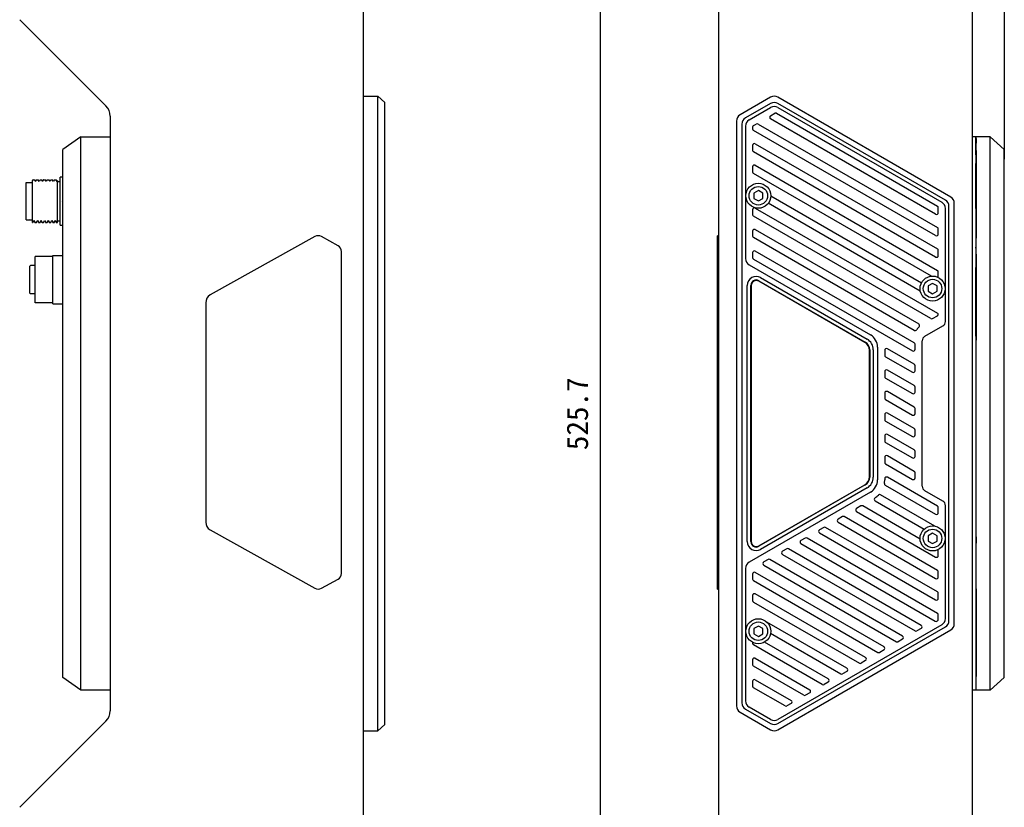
# Model space of a CAD drawing. Header units: millimetres. Extents: x 97 to 451, y 3 to 379.
# Tile 2 of 6: x 99 to 237, y 175 to 286. Entities that reach past the tile are written whole.
import ezdxf

# ---------------------------------------------------------------- set-up
doc = ezdxf.new("R2010")
doc.units = ezdxf.units.MM
doc.header["$LTSCALE"] = 32.67
doc.header["$PDMODE"] = 3
doc.header["$PDSIZE"] = 8
doc.layers.get('0').update_dxf_attribs({"linetype": 'CONTINUOUS'})
doc.layers.get('Defpoints').update_dxf_attribs({"linetype": 'CONTINUOUS'})
doc.layers.add('00_COMPONENTS', color=7, linetype='CONTINUOUS')
doc.layers.add('51__DRAFT_DIMS', color=7, linetype='CONTINUOUS')
doc.styles.get("Standard").update_dxf_attribs({"font": 'simfang.ttf'})
doc.dimstyles.new('DIMSTYLE_1', dxfattribs={"dimtxt": 3, "dimasz": 3, "dimexe": 2.5, "dimexo": 0.5, "dimgap": 0.75, "dimtad": 1, "dimlfac": 2, "dimdsep": 46, "dimtxsty": 'STANDARD', "dimblk": '_FILLED', "dimblk1": '_FILLED', "dimblk2": '_FILLED', "dimcen": 0.09, "dimclrt": 3, "dimazin": 2, "dimtp": 0.3, "dimtm": 0.3, "dimtfac": 1, "dimtofl": 0, "dimtmove": 0, "dimatfit": 3, "dimldrblk": '_FILLED', "dimfxl": 1, "dimtolj": 1, "dimarcsym": 0})
doc.dimstyles.new('DIMSTYLE_2', dxfattribs={"dimtxt": 3, "dimasz": 3, "dimexe": 2.5, "dimexo": 0.5, "dimgap": 0.75, "dimtad": 1, "dimdec": 1, "dimlfac": 2, "dimdsep": 46, "dimtxsty": 'STANDARD', "dimblk": '_FILLED', "dimblk1": '_FILLED', "dimblk2": '_FILLED', "dimcen": 0.09, "dimclrt": 3, "dimazin": 2, "dimtp": 0.8, "dimtm": 0.8, "dimtfac": 1, "dimtdec": 1, "dimtofl": 0, "dimtmove": 0, "dimatfit": 3, "dimldrblk": '_FILLED', "dimfxl": 1, "dimtolj": 1, "dimarcsym": 0})

# ---------------------------------------------------------------- blocks, each defined once
blk = doc.blocks.new('_FILLED')
at = {"color": 0, "linetype": 'ByBlock'}
blk.add_solid([(0, 0), (-1, 0.167), (-1, -0.167)], dxfattribs=at)
blk = doc.blocks.new('*D2')
at = {"layer": '51__DRAFT_DIMS', "color": 0, "lineweight": -2}
for p, q in [((203, 361.87), (178.19, 361.87)), ((180.69, 102.04), (180.69, 358.87)), ((203, 99.04), (178.19, 99.04))]:
    blk.add_line(p, q, dxfattribs=at)
at = {"layer": 'Defpoints', "color": 0}
for p in [(180.69, 361.87), (203.5, 361.87), (203.5, 99.04)]:
    blk.add_point(p, dxfattribs=at)
at = {"layer": '51__DRAFT_DIMS', "color": 0, "linetype": 'ByBlock', "lineweight": -2, "xscale": 3, "yscale": 3, "zscale": 3}
for p, rotation in [((180.69, 361.87), 90), ((180.69, 99.04), 270)]:
    blk.add_blockref('_FILLED', p, dxfattribs=dict(at, rotation=rotation))
at = {"layer": '51__DRAFT_DIMS', "insert": (175.94, 230.42), "char_height": 3, "attachment_point": 2, "rotation": 90, "line_spacing_factor": 0.9}
blk.add_mtext('\\A1;525.7', dxfattribs=at)
blk = doc.blocks.new('*D3')
at = {"layer": '51__DRAFT_DIMS', "color": 0, "lineweight": -2}
for p, q in [((196.35, 360.12), (196.35, 376.35)), ((237.25, 266.06), (237.25, 376.35)), ((234.25, 373.85), (199.35, 373.85))]:
    blk.add_line(p, q, dxfattribs=at)
at = {"layer": 'Defpoints', "color": 0}
for p in [(196.35, 373.85), (196.35, 359.62), (237.25, 265.56)]:
    blk.add_point(p, dxfattribs=at)
at = {"layer": '51__DRAFT_DIMS', "color": 0, "linetype": 'ByBlock', "lineweight": -2, "xscale": 3, "yscale": 3, "zscale": 3, "rotation": 180}
blk.add_blockref('_FILLED', (196.35, 373.85), dxfattribs=at)
at = {"layer": '51__DRAFT_DIMS', "color": 0, "linetype": 'ByBlock', "lineweight": -2, "xscale": 3, "yscale": 3, "zscale": 3}
blk.add_blockref('_FILLED', (237.25, 373.85), dxfattribs=at)
at = {"layer": '51__DRAFT_DIMS', "insert": (216.73, 378.6), "char_height": 3, "attachment_point": 2, "line_spacing_factor": 0.9}
blk.add_mtext('\\A1;81.8', dxfattribs=at)

msp = doc.modelspace()

# ---------------------------------------------------------------- linework, layer by layer
at = {"layer": '00_COMPONENTS', "color": 7}
for p, q in [((147.5043, 104.4416), (147.5043, 356.4716)), ((197.2451, 104.4416), (197.2451, 356.4716)), ((232.7451, 356.4716), (232.7451, 104.4416)), ((99.3401, 285.6208), (111.4185, 273.5424)), ((147.5043, 274.8962), (149.5043, 274.8962)), ((149.5043, 186.0171), (149.5043, 274.8962)), ((150.5043, 274.0302), (149.5043, 274.8962)), ((204.5179, 274.7622), (200.2451, 272.2953)), ((229.7451, 260.7746), (205.5179, 274.7622)), ((150.5043, 186.8831), (150.5043, 274.0302)), ((204.5179, 273.8962), (200.9951, 271.8623)), ((201.4951, 271.5736), (204.5179, 273.3188)), ((228.9951, 260.3416), (205.5179, 273.8962)), ((205.5179, 273.3188), (228.4951, 260.0529)), ((112.0043, 272.1282), (112.0043, 188.7851)), ((204.5071, 272.1579), (205.1071, 272.5043)), ((227.6201, 258.3805), (204.5071, 271.7249)), ((205.3571, 272.5043), (227.8701, 259.5064)), ((199.7451, 271.4293), (199.7451, 189.484)), ((200.4951, 270.9963), (200.4951, 189.917)), ((200.9951, 270.7076), (200.9951, 252.1596)), ((201.9951, 270.5633), (201.9951, 270.3173)), ((202.1201, 270.7798), (202.5071, 271.0032)), ((202.7571, 271.0032), (227.8701, 256.5042)), ((107.9043, 269.2066), (105.4043, 267.4566)), ((107.9043, 191.7066), (107.9043, 269.2066)), ((107.9043, 269.2066), (112.0043, 269.2066)), ((227.6201, 255.3783), (202.1201, 270.1008)), ((235.2451, 269.2066), (232.7451, 269.2066)), ((233.2451, 269.2066), (233.2451, 191.7066)), ((233.2929, 268.9738), (233.2943, 268.3305)), ((235.2451, 191.7066), (235.2451, 269.2066)), ((235.2451, 269.2066), (237.2451, 267.4566)), ((201.9951, 268.0079), (201.9951, 267.315)), ((202.3701, 268.2244), (227.8701, 253.5019)), ((233.254, 267.1951), (233.254, 268.5358)), ((233.2732, 268.5369), (233.2732, 266.15)), ((105.4043, 193.4566), (105.4043, 267.4566)), ((227.6201, 252.3761), (202.1201, 267.0985)), ((233.2567, 267.1951), (233.2697, 267.1821)), ((233.2715, 266.6754), (233.2891, 255.2114)), ((233.2951, 267.3134), (233.2951, 255.0244)), ((237.2451, 193.4566), (237.2451, 267.4566)), ((201.9951, 265.0056), (201.9951, 264.3128)), ((202.3701, 265.2221), (227.8701, 250.4997)), ((233.254, 259.1566), (233.254, 265.4566)), ((105.0043, 256.8316), (105.0043, 263.5816)), ((105.4043, 263.5816), (105.0043, 263.5816)), ((227.0537, 249.7009), (202.1201, 264.0963)), ((100.2543, 257.5817), (100.2543, 262.8316)), ((100.2543, 262.8316), (100.6543, 262.8316)), ((100.6543, 262.7816), (100.7043, 262.8316)), ((100.7043, 262.8316), (101.1543, 262.8316)), ((101.2035, 263.2038), (101.1539, 263.1179)), ((101.1543, 257.2067), (101.1543, 263.1178)), ((101.2069, 263.2066), (101.4463, 263.2066)), ((101.5808, 262.9776), (101.4504, 263.2031)), ((101.5939, 263.0141), (101.5768, 262.9845)), ((101.6938, 263.1869), (101.5939, 263.0141)), ((101.7036, 263.2038), (101.6938, 263.1869)), ((101.7068, 263.2066), (101.9464, 263.2066)), ((102.0808, 262.9776), (101.9505, 263.2031)), ((102.0939, 263.0141), (102.0768, 262.9845)), ((102.1938, 263.1868), (102.0939, 263.0141)), ((102.2036, 263.2038), (102.1938, 263.1868)), ((102.2069, 263.2066), (102.2036, 263.2038)), ((102.2069, 263.2066), (102.4464, 263.2066)), ((102.5808, 262.9776), (102.4504, 263.2032)), ((102.5939, 263.014), (102.5768, 262.9845)), ((102.6938, 263.1867), (102.5939, 263.014)), ((102.7036, 263.2038), (102.6938, 263.1867)), ((102.7069, 263.2066), (102.7036, 263.2038)), ((102.7069, 263.2066), (102.9463, 263.2066)), ((103.0808, 262.9775), (102.9504, 263.2031)), ((103.0946, 263.0154), (103.0768, 262.9845)), ((103.1942, 263.1876), (103.0946, 263.0154)), ((103.2036, 263.2038), (103.1942, 263.1876)), ((103.2068, 263.2066), (103.4464, 263.2066)), ((103.5808, 262.9776), (103.4504, 263.2031)), ((103.5946, 263.0154), (103.5768, 262.9845)), ((103.6942, 263.1876), (103.5946, 263.0154)), ((103.7036, 263.2038), (103.6942, 263.1876)), ((103.7068, 263.2066), (103.9464, 263.2066)), ((104.0807, 262.9776), (103.9504, 263.2032)), ((104.0946, 263.0153), (104.0768, 262.9845)), ((104.1942, 263.1876), (104.0946, 263.0153)), ((104.2035, 263.2038), (104.1942, 263.1876)), ((104.2068, 263.2066), (104.4463, 263.2066)), ((104.5808, 262.9775), (104.4503, 263.2031)), ((104.6539, 263.1179), (104.5768, 262.9844)), ((104.6543, 257.2067), (104.6543, 263.1178)), ((104.6543, 262.9566), (105.0043, 262.9566)), ((202.7951, 261.6783), (202.1701, 261.3175)), ((202.1701, 261.3175), (202.1701, 260.5958)), ((203.4201, 261.3175), (202.7951, 261.6783)), ((203.4201, 260.5958), (203.4201, 261.3175)), ((204.5451, 260.9642), (225.6504, 248.779)), ((105.238, 260.2168), (105.2383, 260.2066)), ((202.1701, 260.5958), (202.7951, 260.2349)), ((202.7951, 260.2349), (203.4201, 260.5958)), ((225.4804, 247.607), (204.1896, 259.8993)), ((227.9951, 258.5971), (227.9951, 259.2899)), ((229.4951, 201.4377), (229.4951, 259.4756)), ((230.2451, 201.0047), (230.2451, 259.9086)), ((201.9951, 259.0012), (201.9951, 258.3084)), ((226.9541, 243.754), (202.1201, 258.0919)), ((202.3701, 259.2177), (227.8701, 244.4953)), ((228.9951, 243.3663), (228.9951, 259.1869)), ((233.2832, 259.1566), (233.2451, 259.1566)), ((100.2543, 257.5816), (100.6543, 257.5816)), ((100.6543, 257.6316), (100.7043, 257.5816)), ((100.7043, 257.5816), (101.1543, 257.5816)), ((101.1543, 257.2066), (101.1827, 257.2066)), ((101.1845, 257.224), (101.1861, 257.2262)), ((101.1861, 257.2262), (101.3108, 257.4419)), ((101.1861, 257.2262), (101.1867, 257.2272)), ((101.3108, 257.4419), (101.3268, 257.4696)), ((101.3228, 257.4765), (101.4595, 257.24)), ((101.4713, 257.2066), (101.6827, 257.2066)), ((101.6862, 257.2262), (101.8108, 257.4419)), ((101.8108, 257.4419), (101.8268, 257.4696)), ((101.8228, 257.4765), (101.9595, 257.24)), ((101.9713, 257.2066), (102.1827, 257.2066)), ((102.1861, 257.2261), (102.3108, 257.4418)), ((102.3108, 257.4418), (102.3268, 257.4695)), ((102.3228, 257.4765), (102.4596, 257.2398)), ((102.4713, 257.2066), (102.6827, 257.2066)), ((102.6861, 257.2261), (102.8268, 257.4695)), ((102.8228, 257.4764), (102.9598, 257.2394)), ((102.9713, 257.2066), (103.1826, 257.2066)), ((103.1861, 257.2262), (103.3105, 257.4412)), ((103.3105, 257.4412), (103.3268, 257.4696)), ((103.3228, 257.4765), (103.4595, 257.24)), ((103.4713, 257.2066), (103.6827, 257.2066)), ((103.6849, 257.2243), (103.6861, 257.2261)), ((103.6861, 257.2261), (103.8104, 257.4412)), ((103.6861, 257.2261), (103.6871, 257.228)), ((103.8104, 257.4412), (103.8268, 257.4696)), ((103.8228, 257.4765), (103.9595, 257.24)), ((103.9713, 257.2066), (104.1826, 257.2066)), ((104.185, 257.2249), (104.1866, 257.2271)), ((104.1861, 257.2262), (104.3104, 257.4413)), ((104.3104, 257.4413), (104.3268, 257.4696)), ((104.3229, 257.4765), (104.4595, 257.24)), ((104.4713, 257.2066), (104.6543, 257.2066)), ((104.6543, 257.4566), (105.0043, 257.4566)), ((105.0043, 256.8316), (105.3687, 256.8316)), ((105.3701, 256.8316), (105.4043, 256.8316)), ((140.6878, 255.2362), (126.0208, 247.059)), ((143.9259, 253.9512), (141.6211, 255.2362)), ((197.0951, 205.8565), (197.0951, 255.3563)), ((197.2451, 255.3563), (197.0951, 255.3563)), ((201.9951, 255.999), (201.9951, 255.3062)), ((202.3701, 256.2155), (225.2555, 243.0026)), ((227.9951, 255.5948), (227.9951, 256.2876)), ((233.2892, 255.2428), (233.2892, 255.2155)), ((233.2892, 255.2155), (233.2892, 255.2114)), ((224.6301, 242.0935), (202.1201, 255.0896)), ((233.2899, 253.7566), (233.2451, 253.7566)), ((233.2861, 248.6227), (233.2946, 254.1405)), ((101.5043, 245.9566), (101.5043, 252.4566)), ((104.0043, 252.4566), (101.5043, 252.4566)), ((104.0042, 252.5816), (105.4043, 252.5816)), ((104.0043, 245.8316), (104.0043, 252.5815)), ((144.3914, 208.0416), (144.3918, 253.1709)), ((201.9951, 252.9968), (201.9951, 252.3039)), ((224.6201, 240.3672), (202.3701, 253.2133)), ((227.9951, 252.5926), (227.9951, 253.2854)), ((233.2891, 252.7988), (233.2838, 249.2438)), ((233.2892, 252.7987), (233.2892, 252.7946)), ((233.2892, 252.7946), (233.2892, 252.7674)), ((100.7543, 251.1066), (100.8543, 251.2066)), ((100.7543, 247.3067), (100.7543, 251.1066)), ((101.5043, 251.2066), (100.8543, 251.2066)), ((201.4951, 251.2936), (218.4951, 241.4786)), ((202.1201, 252.0874), (224.3701, 239.2414)), ((227.9951, 249.5904), (227.9951, 250.2832)), ((233.2786, 241.28), (233.2643, 250.5495)), ((201.2451, 212.5057), (201.2451, 248.4076)), ((201.7451, 212.5057), (201.7451, 248.4076)), ((201.7951, 248.3808), (201.7951, 212.5057)), ((217.7201, 240.3989), (202.8451, 248.987)), ((202.8701, 249.0571), (217.7701, 240.4546)), ((203.1201, 249.4901), (218.0201, 240.8876)), ((227.1951, 248.6783), (226.5701, 248.3175)), ((226.5701, 248.3175), (226.5701, 247.5958)), ((227.8201, 248.3175), (227.1951, 248.6783)), ((227.8201, 247.5958), (227.8201, 248.3175)), ((233.2831, 248.3602), (233.2831, 242.4938)), ((100.7543, 247.3066), (100.8543, 247.2066)), ((101.5043, 247.2066), (100.8543, 247.2066)), ((226.5701, 247.5958), (227.1951, 247.2349)), ((227.1951, 247.2349), (227.8201, 247.5958)), ((233.2855, 213.1744), (233.2855, 247.7389)), ((104.0043, 245.9566), (101.5043, 245.9566)), ((104.0043, 245.8316), (105.4043, 245.8316)), ((125.3918, 245.9562), (125.3916, 215.2568)), ((227.2041, 243.754), (227.8701, 244.1385)), ((226.1201, 241.2734), (228.6201, 242.7168)), ((224.7451, 239.4579), (224.7451, 240.1507)), ((225.7451, 220.2874), (225.7451, 240.6239)), ((218.3451, 221.5701), (218.3451, 239.3164)), ((218.3951, 239.3721), (218.3951, 221.5412)), ((218.8951, 239.3721), (218.8951, 221.5412)), ((219.4951, 239.7466), (219.4951, 221.1647)), ((220.4951, 239.3136), (220.4951, 238.6207)), ((224.6201, 237.365), (220.8701, 239.5301)), ((220.6201, 238.4042), (224.3701, 236.2392)), ((220.4951, 236.3113), (220.4951, 235.6185)), ((224.6201, 234.3628), (220.8701, 236.5278)), ((224.7451, 236.4557), (224.7451, 237.1485)), ((220.6201, 235.402), (224.3701, 233.2369)), ((220.4951, 233.3091), (220.4951, 232.6163)), ((224.6201, 231.3606), (220.8701, 233.5256)), ((224.7451, 233.4534), (224.7451, 234.1463)), ((220.6201, 232.3998), (224.3701, 230.2347)), ((220.4951, 230.3069), (220.4951, 229.6141)), ((224.6201, 228.3583), (220.8701, 230.5234)), ((224.7451, 230.4512), (224.7451, 231.144)), ((220.6201, 229.3976), (224.3701, 227.2325)), ((224.7451, 227.449), (224.7451, 228.1418)), ((220.4951, 227.3047), (220.4951, 226.6118)), ((220.6201, 226.3953), (224.3701, 224.2303)), ((224.6201, 225.3561), (220.8701, 227.5212)), ((224.7451, 224.4468), (224.7451, 225.1396)), ((220.4951, 224.3024), (220.4951, 223.6096)), ((224.6201, 222.3539), (220.8701, 224.519)), ((220.6201, 223.3931), (224.3701, 221.2281)), ((224.7451, 221.4446), (224.7451, 222.1374)), ((220.4951, 221.3002), (220.4951, 221.1647)), ((227.8701, 217.4753), (220.8701, 221.5167)), ((218.4951, 219.4327), (201.4951, 209.6177)), ((202.8451, 211.8995), (217.7201, 220.4875)), ((217.7701, 220.4587), (202.8701, 211.8562)), ((218.0201, 220.0257), (203.1201, 211.4231)), ((220.5763, 220.4162), (227.6201, 216.3494)), ((228.6201, 218.1945), (226.1201, 219.6378)), ((219.1569, 218.2335), (226.032, 214.2641)), ((227.5174, 214.6767), (219.9061, 219.0711)), ((217.1625, 217.5086), (216.5625, 217.1621)), ((216.5625, 216.7291), (227.6201, 210.345)), ((225.4473, 212.8697), (217.4125, 217.5086)), ((227.9951, 216.566), (227.9951, 217.2588)), ((228.9951, 201.7264), (228.9951, 217.5449)), ((214.5625, 216.0074), (213.9625, 215.661)), ((213.9625, 215.228), (227.6201, 207.3428)), ((227.8701, 208.4686), (214.8125, 216.0074)), ((126.0207, 214.154), (140.6874, 205.9775)), ((211.9625, 214.5063), (211.3625, 214.1599)), ((227.8701, 205.4664), (212.2125, 214.5063)), ((209.3625, 213.0052), (208.7625, 212.6588)), ((227.8701, 202.4642), (209.6125, 213.0052)), ((211.3625, 213.7269), (227.6201, 204.3406)), ((227.1951, 213.6783), (226.5701, 213.3175)), ((226.5701, 213.3175), (226.5701, 212.5958)), ((226.5701, 212.5958), (227.1951, 212.2349)), ((227.8201, 213.3175), (227.1951, 213.6783)), ((227.1951, 212.2349), (227.8201, 212.5958)), ((227.8201, 212.5958), (227.8201, 213.3175)), ((206.7625, 211.5041), (206.1625, 211.1577)), ((225.5966, 200.7746), (207.0125, 211.5041)), ((208.7625, 212.2258), (227.5631, 201.3713)), ((227.9951, 210.5615), (227.9951, 211.2543)), ((233.2946, 206.7727), (233.2861, 212.2905)), ((204.1625, 210.003), (203.5625, 209.6566)), ((222.9966, 199.2735), (204.4125, 210.003)), ((206.1625, 210.7247), (224.7466, 199.9952)), ((200.9951, 208.7517), (200.9951, 190.2057)), ((203.5625, 209.2236), (222.1466, 198.494)), ((227.9951, 207.5593), (227.9951, 208.2521)), ((141.6207, 205.9775), (143.9255, 207.2625)), ((201.9951, 207.9634), (201.9951, 207.2706)), ((202.1201, 207.0541), (219.5466, 196.9929)), ((220.3966, 197.7724), (202.3701, 208.1799)), ((197.0951, 205.8565), (197.2451, 205.8565)), ((233.2951, 205.8889), (233.2951, 193.5999)), ((201.9951, 204.9612), (201.9951, 204.2684)), ((217.7966, 196.2712), (202.3701, 205.1777)), ((227.9951, 204.5571), (227.9951, 205.2499)), ((202.1201, 204.0519), (216.9466, 195.4918)), ((227.8131, 201.3713), (227.8701, 201.4042)), ((227.9951, 201.6207), (227.9951, 202.2477)), ((202.7951, 200.6783), (202.1701, 200.3175)), ((202.1701, 200.3175), (202.1701, 199.5958)), ((203.4201, 200.3175), (202.7951, 200.6783)), ((203.4201, 199.5958), (203.4201, 200.3175)), ((215.1966, 194.7701), (203.9754, 201.2487)), ((228.4951, 200.8603), (205.5179, 187.5944)), ((205.5179, 187.0171), (228.9951, 200.5717)), ((205.5179, 186.1511), (229.7451, 200.1386)), ((225.5966, 200.3416), (224.9966, 199.9952)), ((202.1701, 199.5958), (202.7951, 199.2349)), ((202.7951, 199.2349), (203.4201, 199.5958)), ((204.5204, 199.6638), (214.3466, 193.9907)), ((222.9966, 198.8405), (222.3966, 198.494)), ((201.9951, 198.4002), (201.9951, 198.2639)), ((211.7466, 192.4896), (202.1201, 198.0474)), ((212.5966, 193.269), (203.6541, 198.432)), ((220.3966, 197.3393), (219.7966, 196.9929)), ((233.2576, 198.0041), (233.2823, 197.9794)), ((201.9951, 195.9545), (201.9951, 195.2617)), ((202.3701, 196.1711), (209.9966, 191.7679)), ((217.7966, 195.8382), (217.1966, 195.4918)), ((209.1466, 190.9885), (202.1201, 195.0452)), ((107.9043, 191.7066), (105.4043, 193.4566)), ((202.3701, 193.1688), (207.3966, 190.2668)), ((215.1966, 194.3371), (214.5966, 193.9907)), ((235.2451, 191.7066), (237.2451, 193.4566)), ((112.0043, 191.7066), (107.9043, 191.7066)), ((201.9951, 192.9523), (201.9951, 192.2595)), ((206.5466, 189.4874), (202.1201, 192.043)), ((212.5966, 192.836), (211.9966, 192.4896)), ((235.2451, 191.7066), (232.7451, 191.7066)), ((233.2823, 192.3038), (233.2576, 192.2791)), ((233.2929, 191.9395), (233.2943, 192.5827)), ((209.9966, 191.3349), (209.3966, 190.9885)), ((200.9951, 189.051), (204.5179, 187.0171)), ((204.5179, 187.5944), (201.4951, 189.3396)), ((207.3966, 189.8338), (206.7966, 189.4874)), ((200.2451, 188.618), (204.5179, 186.1511)), ((111.4185, 187.3708), (99.3401, 175.2924)), ((149.5043, 186.0171), (150.5043, 186.8831)), ((147.5043, 186.0171), (149.5043, 186.0171))]:
    msp.add_line(p, q, dxfattribs=at)
for centre, radius in [((202.7951, 260.9566), 1.75), ((202.7951, 260.9566), 1.3), ((227.1951, 247.9566), 1.75), ((227.1951, 247.9566), 1.3), ((227.1951, 212.9566), 1.75), ((227.1951, 212.9566), 1.3), ((202.7951, 199.9566), 1.75), ((202.7951, 199.9566), 1.3)]:
    msp.add_circle(centre, radius, dxfattribs=at)
for centre, radius, start, end in [((205.0179, 273.8962), 1, 60, 120), ((110.0043, 272.1282), 2, 0, 45), ((205.0179, 273.0302), 1, 60, 120), ((205.0179, 272.4528), 1, 60, 120), ((200.7451, 271.4293), 1, 120, 180), ((201.4951, 270.9963), 1, 120, 180), ((204.6321, 271.9414), 0.25, 120, 240), ((205.2321, 272.2878), 0.25, 60, 120), ((201.9951, 270.7076), 1, 120, 180), ((202.2451, 270.5633), 0.25, 120, 180), ((202.2451, 270.3173), 0.25, 180, 240), ((202.6321, 270.7867), 0.25, 60, 120), ((202.2451, 268.0079), 0.25, 60, 180), ((202.2451, 267.315), 0.25, 180, 240), ((202.2451, 265.0056), 0.25, 60, 180), ((202.2451, 264.3128), 0.25, 180, 240), ((229.2451, 259.9086), 1, 0, 60), ((227.7451, 259.2899), 0.25, 0, 60), ((227.9951, 259.1869), 1, 0, 60), ((228.4951, 259.4756), 1, 0, 60), ((202.2451, 259.0012), 0.25, 60, 180), ((202.2451, 258.3084), 0.25, 180, 240), ((227.7451, 258.5971), 0.25, 240, 360), ((227.7451, 256.2876), 0.25, 0, 60), ((202.2451, 255.999), 0.25, 60, 180), ((202.2451, 255.3062), 0.25, 180, 240), ((227.7451, 255.5948), 0.25, 240, 360), ((-747.7815, 254.0051), 981.0715, 359.9295477, 0.0704524), ((202.2451, 252.9968), 0.25, 60, 180), ((227.7451, 252.5926), 0.25, 240, 360), ((227.7451, 253.2854), 0.25, 0, 60), ((201.9951, 252.1596), 1, 180, 240), ((202.2451, 252.3039), 0.25, 180, 240), ((202.4951, 248.4076), 1.25, 60, 180), ((227.7451, 250.2832), 0.25, 0, 60), ((202.4951, 248.4076), 0.75, 60, 180), ((202.4951, 248.3808), 0.7, 60, 180), ((227.7451, 249.5904), 0.25, 343.279069, 360), ((225.1305, 242.7861), 0.25, 313.02303, 60), ((227.0791, 243.9705), 0.25, 240, 300), ((228.2451, 243.3663), 0.75, 300, 359.999913), ((217.4951, 239.7466), 2, 0, 60), ((224.7551, 242.31), 0.25, 240, 330.459099), ((226.4951, 241.3239), 1.75, 133.02303, 150.459099), ((217.0951, 239.3164), 1.25, 0, 60), ((217.1451, 239.3721), 1.25, 0, 60), ((217.1451, 239.3721), 1.75, 0, 60), ((224.4951, 240.1507), 0.25, 0, 60), ((226.4951, 240.6239), 0.75, 120, 180), ((220.7451, 239.3136), 0.25, 60, 180), ((220.7451, 238.6207), 0.25, 180, 240), ((224.4951, 239.4579), 0.25, 240, 360), ((224.4951, 237.1485), 0.25, 0, 60), ((220.7451, 236.3113), 0.25, 60, 180), ((224.4951, 236.4557), 0.25, 240, 360), ((220.7451, 235.6185), 0.25, 180, 240), ((220.7451, 233.3091), 0.25, 60, 180), ((224.4951, 233.4534), 0.25, 240, 360), ((224.4951, 234.1463), 0.25, 0, 60), ((220.7451, 232.6163), 0.25, 180, 240), ((220.7451, 230.3069), 0.25, 60, 180), ((224.4951, 230.4512), 0.25, 240, 360), ((224.4951, 231.144), 0.25, 0, 60), ((220.7451, 229.6141), 0.25, 180, 240), ((220.7451, 227.3047), 0.25, 60, 180), ((224.4951, 228.1418), 0.25, 0, 60), ((220.7451, 226.6118), 0.25, 180, 240), ((224.4951, 227.449), 0.25, 240, 360), ((224.4951, 225.1396), 0.25, 0, 60), ((220.7451, 224.3024), 0.25, 60, 180), ((220.7451, 223.6096), 0.25, 180, 240), ((224.4951, 224.4468), 0.25, 240, 360), ((224.4951, 222.1374), 0.25, 0, 60), ((217.0951, 221.5701), 1.25, 300, 360), ((217.1451, 221.5412), 1.25, 300, 360), ((217.1451, 221.5412), 1.75, 300, 360), ((217.4951, 221.1647), 2, 300, 360), ((220.7013, 220.6327), 0.25, 170.578893, 240), ((217.4951, 221.1647), 3, 350.578893, 360), ((220.7451, 221.3002), 0.25, 60, 180), ((224.4951, 221.4446), 0.25, 240, 360), ((226.4951, 220.2874), 0.75, 180, 240), ((219.2819, 218.45), 0.25, 123.352308, 240), ((217.4951, 221.1647), 3, 303.352308, 314.699122), ((219.7811, 218.8546), 0.25, 60, 134.699122), ((228.2451, 217.5449), 0.75, 0, 60), ((216.6875, 216.9456), 0.25, 120, 240), ((217.2875, 217.292), 0.25, 60, 120), ((227.7451, 216.566), 0.25, 240, 360), ((227.7451, 217.2588), 0.25, 0, 60), ((214.0875, 215.4445), 0.25, 120, 240), ((214.6875, 215.7909), 0.25, 60, 120), ((211.4875, 213.9434), 0.25, 120, 240), ((212.0875, 214.2898), 0.25, 60, 120), ((202.4951, 212.5057), 1.25, 180, 300), ((202.4951, 212.5057), 0.75, 180, 300), ((202.4951, 212.5057), 0.7, 180, 300), ((208.8875, 212.4423), 0.25, 120, 240), ((209.4875, 212.7887), 0.25, 60, 120), ((206.2875, 210.9412), 0.25, 120, 239.99999), ((206.8875, 211.2876), 0.25, 60, 120), ((227.7451, 211.2543), 0.25, 0, 30.847751), ((201.9951, 208.7517), 1, 120, 180), ((203.6875, 209.4401), 0.25, 120, 239.999984), ((204.2875, 209.7865), 0.25, 60, 120), ((227.7451, 210.5615), 0.25, 240, 360), ((227.7451, 208.2521), 0.25, 0, 60), ((202.2451, 207.9634), 0.25, 60, 180), ((202.2451, 207.2706), 0.25, 180, 240), ((227.7451, 207.5593), 0.25, 240, 360), ((202.2451, 204.9612), 0.25, 60, 180), ((202.2451, 204.2684), 0.25, 180, 240), ((227.7451, 204.5571), 0.25, 240, 360), ((227.7451, 205.2499), 0.25, 0, 60), ((227.6881, 201.5878), 0.25, 240, 300), ((227.7451, 202.2477), 0.25, 0, 60), ((227.7451, 201.6207), 0.25, 300, 360), ((227.9951, 201.7264), 1, 300, 360), ((228.4951, 201.4377), 1, 300, 360), ((224.8716, 200.2117), 0.25, 240, 300), ((225.4716, 200.5581), 0.25, 300, 60), ((229.2451, 201.0047), 1, 300, 360), ((222.8716, 199.057), 0.25, 300, 60), ((202.2451, 198.2639), 0.25, 180, 240), ((220.2716, 197.5558), 0.25, 300, 60), ((222.2716, 198.7106), 0.25, 240, 300), ((202.2451, 195.9545), 0.25, 60, 180), ((217.6716, 196.0547), 0.25, 300, 60), ((219.6716, 197.2094), 0.25, 240, 300), ((202.2451, 195.2617), 0.25, 180, 240), ((215.0716, 194.5536), 0.25, 300, 60), ((217.0716, 195.7083), 0.25, 240, 300), ((202.2451, 192.9523), 0.25, 60, 180), ((212.4716, 193.0525), 0.25, 300, 60), ((214.4716, 194.2072), 0.25, 240, 300), ((202.2451, 192.2595), 0.25, 180, 240), ((209.8716, 191.5514), 0.25, 300, 60), ((211.8716, 192.7061), 0.25, 240, 300), ((209.2716, 191.205), 0.25, 240, 300), ((200.7451, 189.484), 1, 180, 240), ((201.4951, 189.917), 1, 180, 240), ((201.9951, 190.2057), 1, 180, 240), ((206.6716, 189.7039), 0.25, 240, 300), ((207.2716, 190.0503), 0.25, 300, 60), ((110.0043, 188.7851), 2, 315, 360), ((205.0179, 188.4605), 1, 240, 300), ((205.0179, 187.8831), 1, 240, 300), ((205.0179, 187.0171), 1, 240, 300)]:
    msp.add_arc(centre, radius, start, end, dxfattribs=at)
for centre, major_axis, start_param, end_param in [((233.252, 267.7066), (0, 1.5), -0.98511114, 0), ((233.2751, 267.7066), (0, 1.5), 0, 0.98418263), ((233.2918, 267.9566), (0, 1.25), -0.62024949, 0), ((233.2932, 267.3134), (0, 1.25), -1.57079633, -0.62024949), ((233.2567, 265.4566), (0, 1.7385), -0.00153846, 1.57079633), ((233.2697, 265.4566), (0, 1.7255), -0.78648543, -0.00153846), ((233.2873, 254.0051), (0, 1.7078), -2.35510722, -0.78648543), ((233.257, 253.5607), (0, 1.2618), -1.51956525, -1.41489798), ((233.2932, 255.0244), (0, 1.25), -2.35619449, -1.57079633), ((233.2633, 253.7716), (0, 2.8568), -4.66115791, -3.19120849), ((233.263, 249.652), (0, 1.2678), -0.78430971, -0.04961584), ((233.2851, 248.3602), (0, 1.29), 0.78648543, 1.57079633), ((233.2874, 247.7389), (0, 1.25), 0.78539816, 1.57079633), ((233.2805, 242.4938), (0, 1.7146), -3.92590237, -3.14005419), ((233.2874, 213.1744), (0, 1.25), -4.71238898, -3.92699082), ((233.2932, 205.8889), (0, 1.25), -1.57079633, -0.78539816), ((233.2576, 195.1416), (0, 2.8625), -0.00153846, 3.14313112), ((233.2823, 195.1416), (0, 2.8378), -3.14005419, -0.00153846), ((233.2932, 193.5999), (0, 1.25), -2.52134317, -1.57079633), ((233.2918, 192.9566), (0, 1.25), -3.14159265, -2.52134317)]:
    msp.add_ellipse(centre, major_axis=major_axis, ratio=0.00153846, start_param=start_param, end_param=end_param, dxfattribs=at)
for points, knots in [([(233.2732, 266.15), (233.2732, 266.0687), (233.2732, 265.7742), (233.2734, 265.4796), (233.2738, 265.2663)], [0, 0, 0, 0, 0.2759044, 1, 1, 1, 1]), ([(101.2069, 263.2066), (101.2059, 263.2066), (101.2046, 263.2054), (101.2038, 263.2042), (101.2035, 263.2038)], [0, 0, 0, 0, 0.66448681, 1, 1, 1, 1]), ([(101.4463, 263.2066), (101.4467, 263.2066), (101.4485, 263.2062), (101.4497, 263.2044), (101.4504, 263.2031)], [0, 0, 0, 0, 0.18832996, 1, 1, 1, 1]), ([(101.7068, 263.2066), (101.7059, 263.2066), (101.7046, 263.2055), (101.7038, 263.2043), (101.7036, 263.2038)], [0, 0, 0, 0, 0.6648758, 1, 1, 1, 1]), ([(101.9463, 263.2066), (101.9467, 263.2066), (101.9486, 263.2062), (101.9497, 263.2044), (101.9504, 263.2031)], [0, 0, 0, 0, 0.18840229, 1, 1, 1, 1]), ([(102.4464, 263.2066), (102.4467, 263.2066), (102.4486, 263.2062), (102.4497, 263.2044), (102.4504, 263.2032)], [0, 0, 0, 0, 0.18948462, 1, 1, 1, 1]), ([(102.9463, 263.2066), (102.9467, 263.2066), (102.9486, 263.2062), (102.9497, 263.2044), (102.9504, 263.2031)], [0, 0, 0, 0, 0.18825112, 1, 1, 1, 1]), ([(103.2068, 263.2066), (103.2059, 263.2066), (103.2046, 263.2055), (103.2038, 263.2042), (103.2036, 263.2038)], [0, 0, 0, 0, 0.66483187, 1, 1, 1, 1]), ([(103.4464, 263.2066), (103.4467, 263.2066), (103.4485, 263.2062), (103.4497, 263.2044), (103.4504, 263.2031)], [0, 0, 0, 0, 0.18905651, 1, 1, 1, 1]), ([(103.7068, 263.2066), (103.7059, 263.2066), (103.7046, 263.2054), (103.7038, 263.2042), (103.7036, 263.2038)], [0, 0, 0, 0, 0.6647411, 1, 1, 1, 1]), ([(103.9464, 263.2066), (103.9476, 263.2066), (103.9491, 263.2052), (103.9501, 263.2037), (103.9504, 263.2032)], [0, 0, 0, 0, 0.66436121, 1, 1, 1, 1]), ([(104.2068, 263.2066), (104.2059, 263.2066), (104.2046, 263.2054), (104.2038, 263.2042), (104.2036, 263.2038)], [0, 0, 0, 0, 0.66458196, 1, 1, 1, 1]), ([(104.4463, 263.2066), (104.4467, 263.2066), (104.4485, 263.2062), (104.4496, 263.2044), (104.4503, 263.2031)], [0, 0, 0, 0, 0.18806008, 1, 1, 1, 1]), ([(101.1543, 257.3973), (101.1564, 257.3696), (101.1603, 257.3221), (101.1664, 257.2674), (101.1714, 257.2357), (101.175, 257.2203), (101.1777, 257.2113), (101.1811, 257.2066), (101.1827, 257.2066)], [0, 0, 0, 0, 0.42804113, 0.73729398, 0.84679727, 0.92619971, 0.97608262, 1, 1, 1, 1]), ([(101.1715, 257.2512), (101.1725, 257.2464), (101.1741, 257.2382), (101.1773, 257.2295), (101.18, 257.2228), (101.1837, 257.2233), (101.1845, 257.224)], [0, 0, 0, 0, 0.4403504, 0.73706004, 0.90055872, 1, 1, 1, 1]), ([(101.1827, 257.2066), (101.1839, 257.2066), (101.1868, 257.2097), (101.1908, 257.221), (101.1931, 257.2322), (101.1946, 257.2408)], [0, 0, 0, 0, 0.09913392, 0.29011427, 1, 1, 1, 1]), ([(101.4713, 257.2066), (101.4695, 257.2066), (101.4657, 257.2129), (101.4627, 257.224), (101.4586, 257.2438), (101.4565, 257.259), (101.4553, 257.268)], [0, 0, 0, 0, 0.08617435, 0.2755887, 0.57968985, 1, 1, 1, 1]), ([(101.6801, 257.2257), (101.6779, 257.2281), (101.6749, 257.2373), (101.6727, 257.2462), (101.6716, 257.2521)], [0, 0, 0, 0, 0.35634827, 1, 1, 1, 1]), ([(101.6862, 257.2274), (101.6854, 257.2262), (101.6838, 257.2234), (101.6808, 257.2248), (101.6801, 257.2257)], [0, 0, 0, 0, 0.56685071, 1, 1, 1, 1]), ([(101.6827, 257.2066), (101.6839, 257.2066), (101.6867, 257.2097), (101.6908, 257.2209), (101.6931, 257.232), (101.6946, 257.2406)], [0, 0, 0, 0, 0.09930341, 0.29030452, 1, 1, 1, 1]), ([(101.9713, 257.2066), (101.9695, 257.2066), (101.9657, 257.2129), (101.9627, 257.2239), (101.9586, 257.2436), (101.9565, 257.2587), (101.9554, 257.2676)], [0, 0, 0, 0, 0.08626123, 0.27567412, 0.57974043, 1, 1, 1, 1]), ([(102.1801, 257.2256), (102.1778, 257.2281), (102.1748, 257.2374), (102.1727, 257.2463), (102.1715, 257.2522)], [0, 0, 0, 0, 0.35707968, 1, 1, 1, 1]), ([(102.1861, 257.2273), (102.1854, 257.2261), (102.1837, 257.2233), (102.1808, 257.2248), (102.1801, 257.2256)], [0, 0, 0, 0, 0.56429087, 1, 1, 1, 1]), ([(102.1827, 257.2066), (102.1839, 257.2066), (102.1867, 257.2097), (102.1908, 257.2209), (102.1931, 257.232), (102.1946, 257.2406)], [0, 0, 0, 0, 0.0993627, 0.29037423, 1, 1, 1, 1]), ([(102.4713, 257.2066), (102.4695, 257.2066), (102.4656, 257.213), (102.4627, 257.2241), (102.4586, 257.2441), (102.4564, 257.2594), (102.4553, 257.2684)], [0, 0, 0, 0, 0.08599655, 0.27539312, 0.57956187, 1, 1, 1, 1]), ([(102.6731, 257.2445), (102.6727, 257.2462), (102.671, 257.254), (102.6697, 257.2619), (102.6687, 257.2681)], [0, 0, 0, 0, 0.21607861, 1, 1, 1, 1]), ([(102.6818, 257.2239), (102.6795, 257.2247), (102.6761, 257.2328), (102.6742, 257.2395), (102.6731, 257.2445)], [0, 0, 0, 0, 0.32216608, 1, 1, 1, 1]), ([(102.6861, 257.2268), (102.6858, 257.2263), (102.6849, 257.2248), (102.6829, 257.2235), (102.6818, 257.2239)], [0, 0, 0, 0, 0.34888329, 1, 1, 1, 1]), ([(102.6827, 257.2066), (102.6839, 257.2066), (102.6867, 257.2097), (102.6907, 257.2208), (102.693, 257.2318), (102.6945, 257.2403)], [0, 0, 0, 0, 0.09951902, 0.29043435, 1, 1, 1, 1]), ([(102.9713, 257.2066), (102.9698, 257.2066), (102.9665, 257.211), (102.9639, 257.2195), (102.9604, 257.234), (102.9586, 257.2453), (102.9576, 257.2519)], [0, 0, 0, 0, 0.09237662, 0.28242575, 0.58421848, 1, 1, 1, 1]), ([(103.1721, 257.2523), (103.173, 257.2476), (103.1747, 257.2395), (103.1779, 257.2307), (103.1805, 257.2242), (103.1842, 257.2243), (103.185, 257.225)], [0, 0, 0, 0, 0.43691421, 0.73449568, 0.90198339, 1, 1, 1, 1]), ([(103.1826, 257.2066), (103.1839, 257.2066), (103.1867, 257.2097), (103.1908, 257.2209), (103.1931, 257.232), (103.1946, 257.2406)], [0, 0, 0, 0, 0.09925587, 0.29025702, 1, 1, 1, 1]), ([(103.4713, 257.2066), (103.4695, 257.2066), (103.4657, 257.2129), (103.4627, 257.2239), (103.4586, 257.2436), (103.4565, 257.2588), (103.4554, 257.2677)], [0, 0, 0, 0, 0.08624456, 0.27565601, 0.57972873, 1, 1, 1, 1]), ([(103.6716, 257.2511), (103.6725, 257.2463), (103.6741, 257.2388), (103.677, 257.2299), (103.6791, 257.2251), (103.6823, 257.2222), (103.6842, 257.2236), (103.6849, 257.2243)], [0, 0, 0, 0, 0.4412641, 0.67500816, 0.82856525, 0.91609979, 1, 1, 1, 1]), ([(103.6827, 257.2066), (103.6839, 257.2066), (103.6867, 257.2097), (103.6908, 257.2209), (103.6931, 257.2321), (103.6946, 257.2407)], [0, 0, 0, 0, 0.09917073, 0.29014858, 1, 1, 1, 1]), ([(103.9713, 257.2066), (103.9695, 257.2066), (103.9656, 257.213), (103.9627, 257.2241), (103.9586, 257.2441), (103.9564, 257.2594), (103.9553, 257.2685)], [0, 0, 0, 0, 0.08600582, 0.27540515, 0.57957085, 1, 1, 1, 1]), ([(104.1722, 257.2517), (104.1731, 257.247), (104.1748, 257.239), (104.178, 257.2304), (104.1806, 257.2239), (104.1842, 257.2242), (104.185, 257.2249)], [0, 0, 0, 0, 0.43998319, 0.73739612, 0.90191253, 1, 1, 1, 1]), ([(104.1826, 257.2066), (104.1839, 257.2066), (104.1867, 257.2097), (104.1908, 257.221), (104.1931, 257.2322), (104.1946, 257.2408)], [0, 0, 0, 0, 0.099153, 0.29014032, 1, 1, 1, 1]), ([(104.4713, 257.2066), (104.4695, 257.2066), (104.4657, 257.2129), (104.4627, 257.2238), (104.4587, 257.2434), (104.4566, 257.2585), (104.4554, 257.2674)], [0, 0, 0, 0, 0.08635478, 0.27577582, 0.57980634, 1, 1, 1, 1]), ([(233.2838, 249.2438), (233.2837, 249.1807), (233.2833, 248.8861), (233.2832, 248.5916), (233.2832, 248.3602)], [0, 0, 0, 0, 0.21430919, 1, 1, 1, 1]), ([(233.2832, 242.4938), (233.2832, 242.3002), (233.2831, 241.935), (233.2827, 241.4395), (233.2821, 241.0634), (233.2816, 240.859), (233.2811, 240.7848)], [0, 0, 0, 0, 0.33979475, 0.64112881, 0.86983328, 1, 1, 1, 1]), ([(233.2805, 240.7434), (233.2801, 240.7503), (233.2802, 240.7641), (233.28, 240.778), (233.2799, 240.7849)], [0, 0, 0, 0, 0.49998655, 1, 1, 1, 1]), ([(233.2811, 240.7848), (233.281, 240.7788), (233.281, 240.7705), (233.2809, 240.7602), (233.2808, 240.7543), (233.2807, 240.7498), (233.2807, 240.7468), (233.2806, 240.745), (233.2806, 240.7442), (233.2805, 240.7437), (233.2806, 240.7434), (233.2805, 240.7434)], [0, 0, 0, 0, 0.43381955, 0.60503979, 0.74562194, 0.8554688, 0.9345011, 0.96244313, 0.98266631, 0.99517374, 1, 1, 1, 1])]:
    msp.add_open_spline(points, degree=3, knots=knots, dxfattribs=at)
for points in [[(101.7036, 263.2038), (101.7026, 263.2022), (101.7019, 263.2003), (101.7013, 263.1985)], [(103.2036, 263.2038), (103.2026, 263.2022), (103.2019, 263.2003), (103.2013, 263.1985)], [(103.7036, 263.2038), (103.7026, 263.2021), (103.7019, 263.2003), (103.7013, 263.1985)], [(104.2036, 263.2038), (104.2026, 263.2021), (104.2019, 263.2003), (104.2013, 263.1985)], [(103.185, 257.225), (103.1858, 257.2256), (103.1863, 257.2265), (103.1868, 257.2273)], [(141.6211, 255.2362), (141.3314, 255.3964), (140.976, 255.3964), (140.6878, 255.2362)], [(144.3918, 253.1709), (144.3918, 253.4922), (144.2142, 253.7898), (143.9259, 253.9512)], [(126.0208, 247.059), (125.634, 246.8432), (125.3918, 246.4187), (125.3918, 245.9562)], [(227.8701, 244.1385), (227.8759, 244.1418), (227.8879, 244.1489), (227.9158, 244.1749), (227.9505, 244.2195), (227.9815, 244.2783), (227.996, 244.3428), (227.9833, 244.4038), (227.9391, 244.4548), (227.8933, 244.4819), (227.8701, 244.4953)], [(125.3916, 215.2568), (125.3915, 214.7943), (125.6337, 214.3697), (126.0207, 214.154)], [(143.9255, 207.2625), (144.2138, 207.4226), (144.3914, 207.72), (144.3914, 208.0416)], [(140.6874, 205.9775), (140.9756, 205.8161), (141.331, 205.8161), (141.6207, 205.9775)]]:
    msp.add_open_spline(points, degree=3, dxfattribs=at)

# ---------------------------------------------------------------- dimensions: what is measured, and where the dimension line sits
at = {"layer": '51__DRAFT_DIMS'}
for base, p1, p2, angle, dimstyle, picture, middle in [((196.3451, 373.8462), (237.2451, 265.5634), (196.3451, 359.6216), 180, 'DIMSTYLE_1', '*D3', (216.7277, 373.8462)), ((180.6857, 361.8716), (203.5016, 99.0416), (203.5016, 361.8716), 90, 'DIMSTYLE_2', '*D2', (180.6857, 230.4215))]:
    dim = msp.add_linear_dim(base=base, p1=p1, p2=p2, angle=angle, dimstyle=dimstyle, override={"dimclrt": 256}, dxfattribs=at)
    dim.commit()
    dim.dimension.update_dxf_attribs({"geometry": picture, "text_midpoint": middle, "dimtype": 160})

doc.saveas('drawing.dxf')
